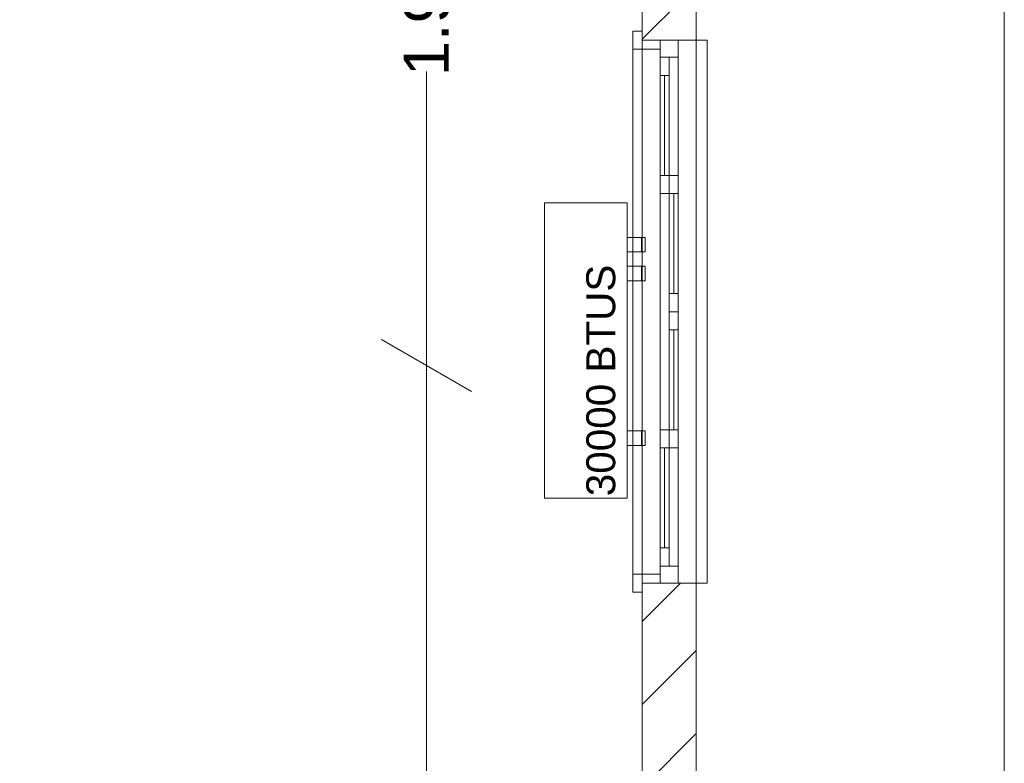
# Model space of a CAD drawing. Header units: millimetres. Extents: x 2826 to 3034, y 1533 to 1590.
# Tile 233 of 248: x 3024.35 to 3027.07, y 1577.78 to 1579.84. Entities that reach past the tile are written whole.
import ezdxf
from ezdxf.enums import TextEntityAlignment as Align

# ---------------------------------------------------------------- set-up
doc = ezdxf.new("R2010")
doc.units = ezdxf.units.MM
doc.layers.add('_Caneta_No__220', color=7, linetype='Continuous', lineweight=15, true_color=0x8a8a8a)
doc.styles.add('ESTILO_GERADO_2', font='arial.ttf')
pattern_1 = [(45, (0.02328, 0.61931), (-0.11490485, 0.11490485), [])]

# ---------------------------------------------------------------- blocks, each defined once
blk = doc.blocks.new('ARROWHEAD_2')
at = {"color": 0, "linetype": 'Continuous', "lineweight": 0}
for p, q in [((-0.378, -0.655), (0.378, 0.655)), ((0, 0), (-1, 0))]:
    blk.add_line(p, q, dxfattribs=at)
blk = doc.blocks.new('A$Cdd268059')
at = {"layer": '_Caneta_No__220'}
h = blk.add_hatch(dxfattribs=at)
h.set_pattern_fill('TIJOLO_COMUM_0005', color=256, style=0, pattern_type=2)
h.set_pattern_definition(pattern_1)
h.paths.add_polyline_path([(40.8573, 7.936), (41.0073, 7.936), (41.0073, 9.5239), (40.8573, 9.5239)])
h = blk.add_hatch(dxfattribs=at)
h.set_pattern_fill('TIJOLO_COMUM_0005', color=256, style=0, pattern_type=2)
h.set_pattern_definition(pattern_1)
h.paths.add_polyline_path([(40.8573, 4.7062), (41.0073, 4.7062), (41.0073, 6.436), (40.8573, 6.436)])
for p, q in [((41.8586, 17.3869), (41.8586, 1.8193)), ((41.8586, 1.8193), (41.8586, 17.3869)), ((40.8573, 1.9693), (40.8573, 8.986)), ((41.0073, 8.1089), (41.0073, 1.8193)), ((40.8323, 7.911), (40.8323, 7.961)), ((40.8323, 7.961), (40.8573, 7.961)), ((40.8573, 7.936), (40.8573, 7.961)), ((40.8573, 7.961), (40.8573, 7.911)), ((40.8573, 7.936), (40.8573, 7.961)), ((40.8573, 7.936), (40.8573, 7.961)), ((40.9073, 7.936), (40.8573, 7.936)), ((40.8573, 7.936), (40.8573, 6.436)), ((40.8573, 7.911), (40.8573, 7.936)), ((40.8573, 7.936), (40.9073, 7.936)), ((40.9073, 7.936), (40.8573, 7.936)), ((40.9073, 7.936), (40.8573, 7.936)), ((40.9573, 7.936), (40.9073, 7.936)), ((40.9073, 7.936), (40.9073, 7.911)), ((40.9073, 7.889), (40.9073, 7.936)), ((40.9573, 7.936), (40.9073, 7.936)), ((40.9573, 7.936), (40.9073, 7.936)), ((41.0073, 7.936), (40.9573, 7.936)), ((40.9573, 7.936), (40.9573, 7.889)), ((41.0073, 7.936), (40.9573, 7.936)), ((41.0073, 7.936), (41.0373, 7.936)), ((41.0073, 7.936), (41.0073, 6.436)), ((41.0373, 7.936), (41.0373, 6.436)), ((40.8323, 7.911), (40.8323, 6.461)), ((40.8573, 7.911), (40.8323, 7.911)), ((40.9073, 7.911), (40.8573, 7.911)), ((40.9073, 7.5125), (40.9073, 7.889)), ((40.9573, 7.889), (40.9073, 7.889)), ((40.9073, 7.839), (40.9073, 7.889)), ((40.9073, 7.889), (40.9323, 7.889)), ((40.9323, 7.889), (40.9323, 7.839)), ((40.9573, 7.889), (40.9573, 7.5125)), ((40.2617, 7.2277), (40.2617, 7.8499)), ((40.9323, 7.839), (40.9073, 7.839)), ((40.9073, 7.5625), (40.9073, 7.839)), ((40.9198, 7.839), (40.9198, 7.5625)), ((40.9323, 7.839), (40.9323, 7.5625)), ((40.9073, 7.186), (40.9073, 7.5625)), ((40.9073, 7.5125), (40.9073, 7.5625)), ((40.9073, 7.5625), (40.9323, 7.5625)), ((40.9323, 7.5625), (40.9323, 7.5125)), ((40.9323, 7.5125), (40.9323, 7.5625)), ((40.9323, 7.5625), (40.9573, 7.5625)), ((40.9573, 7.5625), (40.9573, 7.186)), ((40.9573, 7.5625), (40.9573, 7.5125)), ((40.9323, 7.5125), (40.9073, 7.5125)), ((40.9573, 7.5125), (40.9323, 7.5125)), ((40.9323, 7.236), (40.9323, 7.5125)), ((40.9448, 7.5125), (40.9448, 7.236)), ((40.9573, 7.5125), (40.9573, 7.236)), ((40.9323, 7.186), (40.9323, 7.236)), ((40.9323, 7.236), (40.9573, 7.236)), ((40.9573, 7.236), (40.9573, 7.186)), ((40.9073, 6.8095), (40.9073, 7.186)), ((40.9573, 7.186), (40.9323, 7.186)), ((40.9323, 7.136), (40.9323, 7.186)), ((40.9323, 7.186), (40.9573, 7.186)), ((40.9573, 7.186), (40.9573, 6.8095)), ((40.9573, 7.186), (40.9573, 7.136)), ((40.9573, 7.136), (40.9323, 7.136)), ((40.9323, 6.8595), (40.9323, 7.136)), ((40.9448, 7.136), (40.9448, 6.8595)), ((40.9573, 7.136), (40.9573, 6.8595)), ((40.9073, 6.483), (40.9073, 6.8595)), ((40.9073, 6.8095), (40.9073, 6.8595)), ((40.9073, 6.8595), (40.9323, 6.8595)), ((40.9323, 6.8095), (40.9323, 6.8595)), ((40.9323, 6.8595), (40.9573, 6.8595)), ((40.9323, 6.8595), (40.9323, 6.8095)), ((40.9573, 6.8595), (40.9573, 6.483)), ((40.9573, 6.8595), (40.9573, 6.8095)), ((40.2617, 6.8477), (40.2617, 5.6227)), ((40.9323, 6.8095), (40.9073, 6.8095)), ((40.9073, 6.533), (40.9073, 6.8095)), ((40.9198, 6.8095), (40.9198, 6.533)), ((40.9573, 6.8095), (40.9323, 6.8095)), ((40.9323, 6.8095), (40.9323, 6.533)), ((40.9073, 6.483), (40.9073, 6.533)), ((40.9073, 6.533), (40.9323, 6.533)), ((40.9323, 6.533), (40.9323, 6.483)), ((40.9073, 6.436), (40.9073, 6.483)), ((40.9073, 6.483), (40.9573, 6.483)), ((40.9323, 6.483), (40.9073, 6.483)), ((40.9573, 6.483), (40.9573, 6.436)), ((40.8323, 6.411), (40.8323, 6.461)), ((40.8323, 6.461), (40.8573, 6.461)), ((40.8573, 6.436), (40.8573, 6.461)), ((40.8573, 6.461), (40.9073, 6.461)), ((40.8573, 6.461), (40.8573, 6.411)), ((40.9073, 6.461), (40.9073, 6.436)), ((40.8573, 6.436), (40.8573, 6.411)), ((40.9073, 6.436), (40.8573, 6.436)), ((40.9073, 6.436), (40.8573, 6.436)), ((40.9073, 6.436), (40.8573, 6.436)), ((40.9073, 6.436), (40.8573, 6.436)), ((40.8573, 6.436), (40.8573, 6.411)), ((40.8573, 6.436), (40.8573, 6.411)), ((40.9573, 6.436), (40.9073, 6.436)), ((40.9573, 6.436), (40.9073, 6.436)), ((40.9573, 6.436), (40.9073, 6.436)), ((41.0073, 6.436), (40.9573, 6.436)), ((41.0073, 6.436), (40.9573, 6.436)), ((41.0373, 6.436), (41.0073, 6.436)), ((40.8573, 6.411), (40.8323, 6.411))]:
    blk.add_line(p, q, dxfattribs=at)
for points in [[(0.8316, 1.8193), (18.8463, 1.8193), (18.8502, 0.0414), (25.1638, 0.0553), (25.1638, 1.8193), (41.007, 1.8193), (41.007, 17.3869), (31.0212, 17.3869), (31.0212, 11.6171), (18.8463, 11.6171), (18.8463, 10.4171), (0.8316, 10.4171)], [(40.8163, 7.4864), (40.5876, 7.4864), (40.5876, 6.6707), (40.8163, 6.6707)], [(40.8163, 7.3914), (40.8163, 7.3514), (40.8563, 7.3514), (40.8563, 7.3914)], [(40.8563, 7.3514), (40.8663, 7.3514), (40.8663, 7.3914), (40.8563, 7.3914)], [(40.8163, 7.3114), (40.8163, 7.2714), (40.8563, 7.2714), (40.8563, 7.3114)], [(40.8563, 7.2714), (40.8663, 7.2714), (40.8663, 7.3114), (40.8563, 7.3114)], [(40.8163, 6.8564), (40.8163, 6.8164), (40.8563, 6.8164), (40.8563, 6.8564)], [(40.8563, 6.8164), (40.8663, 6.8164), (40.8663, 6.8564), (40.8563, 6.8564)]]:
    blk.add_lwpolyline(points, close=True, dxfattribs=at)
for points in [[(41.0073, 7.936), (41.0073, 9.5239)], [(40.8573, 8.986), (40.8573, 7.936)], [(40.8573, 6.436), (40.8573, 4.7062)], [(41.0073, 4.7062), (41.0073, 6.436)]]:
    blk.add_lwpolyline(points, dxfattribs=at)
at = {"layer": '_Caneta_No__220', "xscale": 0.19, "yscale": 0.19, "zscale": 0.19}
for rotation in [270, 90]:
    blk.add_blockref('ARROWHEAD_2', (40.2617, 7.0377), dxfattribs=dict(at, rotation=rotation))
at = {"layer": '_Caneta_No__220', "style": 'ESTILO_GERADO_2'}
blk.add_text('30000 BTUS', height=0.08, rotation=90, dxfattribs=at).set_placement((40.7833, 6.676))
at = {"layer": '_Caneta_No__220', "insert": (40.2617, 8.0068), "char_height": 0.125, "attachment_point": 5, "rotation": 90, "style": 'ESTILO_GERADO_2'}
blk.add_mtext('\\A1;1.95', dxfattribs=at)
at = {"layer": '_Caneta_No__220', "style": 'ESTILO_GERADO_2'}
for p in [(34.4309, 10.5457), (35.0309, 10.5457)]:
    blk.add_attdef('txt', text='', height=0.12, dxfattribs=at).set_placement(p, align=Align.MIDDLE_CENTER)
blk.add_attdef('txt', text='', height=0.12, rotation=90, dxfattribs=at).set_placement((1.2958, 6.4033), align=Align.MIDDLE_CENTER)

msp = doc.modelspace()

# ---------------------------------------------------------------- block references
msp.add_blockref('A$Cdd268059', (2985.2094, 1571.8422))

doc.saveas('drawing.dxf')
